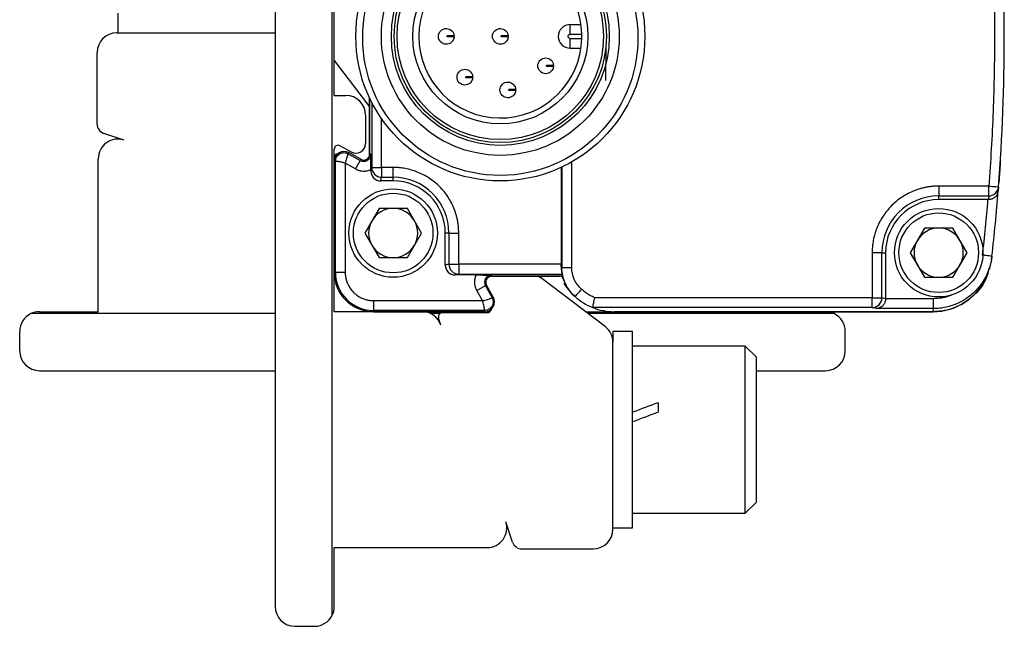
# Model space of a CAD drawing. Header units: millimetres. Extents: x 16 to 683, y 16 to 524.
# Tile 2 of 16: x 69 to 120, y 156 to 187. Entities that reach past the tile are written whole.
import ezdxf

# ---------------------------------------------------------------- set-up
doc = ezdxf.new("R2010")
doc.units = ezdxf.units.MM
doc.header["$LTSCALE"] = 2.5

msp = doc.modelspace()

# ---------------------------------------------------------------- linework, layer by layer
for p, q in [((85.324, 156.84), (85.324, 197.712)), ((82.424, 197.276), (82.424, 157.276)), ((85.424, 183.276), (85.424, 192.626)), ((74.424, 187.456), (74.424, 186.456)), ((97.424, 186.376), (97.424, 186.876)), ((97.424, 186.876), (97.981, 186.876)), ((74.365, 186.456), (82.424, 186.456)), ((98.023, 186.376), (97.424, 186.376)), ((97.424, 186.176), (98.023, 186.176)), ((97.424, 185.676), (97.424, 186.176)), ((73.365, 181.817), (73.365, 185.456)), ((97.424, 185.676), (97.981, 185.676)), ((99.248, 185.747), (99.223, 184.032)), ((85.424, 185.057), (87.162, 182.764)), ((96.579, 184.573), (96.585, 184.572)), ((94.656, 183.347), (94.662, 183.347)), ((94.662, 183.747), (94.662, 183.747)), ((85.424, 183.276), (86.024, 183.276)), ((87.224, 180.286), (87.224, 183.146)), ((87.224, 183.146), (87.224, 180.286)), ((87.336, 182.919), (87.336, 179.612)), ((87.024, 182.276), (87.024, 180.837)), ((87.836, 179.612), (87.836, 182.086)), ((74.738, 181.003), (73.708, 181.343)), ((85.424, 179.926), (85.424, 180.536)), ((85.722, 180.711), (86.282, 180.4)), ((86.167, 180.364), (86.138, 180.31)), ((86.779, 180.024), (86.167, 180.364)), ((86.779, 180.024), (86.167, 180.364)), ((73.424, 172.276), (73.424, 180.053)), ((85.486, 179.927), (85.424, 179.926)), ((85.424, 174.276), (85.424, 179.926)), ((85.424, 179.926), (85.424, 177.526)), ((85.486, 174.276), (85.486, 179.927)), ((85.986, 179.823), (85.986, 174.276)), ((86.506, 179.533), (85.986, 179.823)), ((86.138, 180.31), (86.749, 179.97)), ((86.749, 179.97), (86.506, 179.533)), ((86.749, 179.97), (86.779, 180.024)), ((87.286, 180.286), (87.224, 180.286)), ((97.508, 174.531), (97.508, 179.887)), ((87.336, 179.612), (87.29, 179.426)), ((87.29, 179.426), (87.29, 179.506)), ((87.336, 179.612), (87.836, 179.612)), ((88.424, 179.612), (87.836, 179.612)), ((87.836, 179.612), (87.836, 179.112)), ((88.424, 179.112), (88.424, 179.612)), ((96.971, 179.61), (96.971, 174.688)), ((97.008, 179.627), (97.008, 174.531)), ((87.79, 178.926), (87.836, 179.112)), ((88.424, 178.926), (87.79, 178.926)), ((87.836, 179.112), (88.424, 179.112)), ((88.424, 178.926), (88.424, 179.112)), ((119.242, 178.922), (119.236, 178.847)), ((118.721, 178.662), (116.174, 178.662)), ((116.174, 178.662), (116.174, 178.162)), ((119.159, 178.254), (119.174, 178.451)), ((119.22, 178.623), (119.204, 178.42)), ((116.174, 178.162), (118.721, 178.162)), ((116.174, 177.976), (116.174, 178.162)), ((118.666, 177.976), (116.174, 177.976)), ((118.721, 178.162), (118.707, 177.976)), ((87.703, 177.526), (86.981, 176.276)), ((89.146, 177.526), (87.703, 177.526)), ((89.868, 176.276), (89.146, 177.526)), ((115.453, 176.526), (114.731, 175.276)), ((116.896, 176.526), (115.453, 176.526)), ((117.618, 175.276), (116.896, 176.526)), ((86.981, 176.276), (87.703, 175.026)), ((89.146, 175.026), (89.868, 176.276)), ((91.26, 176.276), (91.074, 176.276)), ((91.074, 174.642), (91.074, 176.276)), ((91.26, 176.276), (91.76, 176.276)), ((91.26, 176.276), (91.26, 174.688)), ((91.76, 174.688), (91.76, 176.276)), ((85.424, 175.026), (85.424, 174.276)), ((87.703, 175.026), (89.146, 175.026)), ((112.789, 175.276), (112.789, 172.984)), ((113.289, 175.276), (112.789, 175.276)), ((113.289, 172.984), (113.289, 175.276)), ((113.289, 175.276), (113.474, 175.276)), ((113.474, 175.276), (113.474, 172.935)), ((114.731, 175.276), (115.453, 174.026)), ((116.896, 174.026), (117.618, 175.276)), ((118.868, 174.936), (118.886, 175.098)), ((91.26, 174.688), (91.074, 174.642)), ((91.26, 174.688), (91.76, 174.688)), ((96.971, 174.688), (91.76, 174.688)), ((91.76, 174.688), (91.76, 174.188)), ((97.008, 174.531), (96.971, 174.565)), ((118.769, 174.442), (118.788, 174.604)), ((85.424, 172.276), (85.424, 174.276)), ((85.424, 174.276), (85.486, 174.276)), ((85.986, 174.276), (85.486, 174.276)), ((91.575, 174.142), (91.76, 174.188)), ((92.655, 174.142), (91.575, 174.142)), ((91.76, 174.188), (97.005, 174.188)), ((93.434, 174.076), (93.434, 174.137)), ((96.998, 174.076), (93.434, 174.076)), ((93.434, 174.076), (96.924, 174.076)), ((99.208, 171.517), (95.912, 174.014)), ((96.998, 174.076), (97.257, 173.529)), ((115.453, 174.026), (116.896, 174.026)), ((92.682, 173.358), (93.119, 173.601)), ((92.971, 172.837), (92.682, 173.358)), ((93.172, 173.631), (93.119, 173.601)), ((93.458, 172.989), (93.119, 173.601)), ((93.512, 173.019), (93.172, 173.631)), ((93.512, 173.019), (93.172, 173.631)), ((97.247, 173.525), (97.397, 173.346)), ((87.424, 172.837), (92.971, 172.837)), ((87.424, 172.837), (87.424, 172.337)), ((93.458, 172.989), (93.512, 173.019)), ((112.789, 172.984), (98.677, 172.984)), ((113.474, 172.935), (113.289, 172.984)), ((115.905, 172.933), (113.474, 172.935)), ((93.075, 172.337), (87.424, 172.337)), ((87.424, 172.276), (87.424, 172.337)), ((93.075, 172.276), (93.075, 172.337)), ((112.789, 172.484), (98.577, 172.484)), ((112.992, 172.433), (112.789, 172.484)), ((115.905, 172.433), (112.992, 172.433)), ((115.887, 172.276), (115.905, 172.433)), ((82.424, 172.176), (69.989, 172.176)), ((70.424, 172.276), (73.424, 172.276)), ((87.424, 172.276), (85.424, 172.276)), ((93.075, 172.276), (87.424, 172.276)), ((87.424, 172.276), (93.075, 172.276)), ((90.8, 172.176), (90.337, 172.176)), ((90.851, 171.59), (90.731, 171.954)), ((93.159, 172.216), (90.921, 172.216)), ((93.075, 172.276), (93.338, 172.276)), ((98.205, 172.276), (99.674, 172.276)), ((110.86, 172.176), (98.337, 172.176)), ((115.887, 172.276), (99.674, 172.276)), ((99.674, 172.276), (115.877, 172.276)), ((69.424, 170.276), (69.424, 171.276)), ((100.604, 171.276), (99.604, 171.276)), ((99.604, 171.276), (99.604, 170.719)), ((100.604, 161.276), (100.604, 171.276)), ((111.424, 170.276), (111.424, 171.276)), ((99.604, 161.216), (99.604, 170.719)), ((106.338, 170.526), (100.604, 170.526)), ((106.904, 169.96), (106.338, 170.526)), ((106.338, 162.026), (106.338, 170.526)), ((106.904, 162.593), (106.904, 169.96)), ((70.424, 169.276), (82.424, 169.276)), ((106.904, 169.276), (110.424, 169.276)), ((101.904, 167.645), (101.904, 167.162)), ((106.338, 162.026), (106.904, 162.593)), ((100.604, 162.026), (106.338, 162.026)), ((94.491, 160.56), (94.151, 161.59)), ((99.604, 161.276), (100.604, 161.276)), ((85.424, 160.276), (93.201, 160.276)), ((85.424, 157.276), (85.424, 160.276)), ((94.966, 160.216), (98.604, 160.216)), ((83.424, 156.276), (84.424, 156.276))]:
    msp.add_line(p, q)
at = {"flags": 128}
for points in [[(87.162, 182.764), (87.208, 182.697), (87.224, 182.671)], [(95.819, 174.076), (95.846, 174.06), (95.912, 174.014)]]:
    msp.add_lwpolyline(points, dxfattribs=at)
for centre, radius in [((93.874, 186.276), 7.35), ((93.872, 186.207), 7), ((93.875, 186.276), 6.051), ((93.875, 186.276), 5.543), ((93.874, 186.276), 5.4), ((93.874, 186.276), 5.25), ((93.874, 186.276), 4.45), ((88.424, 176.276), 2.25), ((88.424, 176.276), 2.025), ((116.174, 175.276), 2.25), ((116.174, 175.276), 2.025)]:
    msp.add_circle(centre, radius)
for centre, radius, start, end in [((19.513, 186.276), 100, 355.61093, 4.38907), ((93.874, 186.276), 4.15, 1.3808, 358.6192), ((97.424, 186.276), 0.6, 90, 270), ((74.365, 185.456), 1, 90, 180), ((93.874, 186.276), 4.15, 358.6192, 1.3808), ((86.024, 182.276), 1, 0, 90), ((73.865, 181.817), 0.5, 180, 251.7371), ((74.424, 180.053), 1, 71.7371, 180), ((86.524, 180.837), 0.5, 240.9454, 0), ((85.624, 180.536), 0.2, 60.9454, 180), ((85.924, 179.926), 0.5, 60.9454, 180), ((85.924, 179.926), 0.5, 60.9454, 180), ((85.665, 180.011), 0.3, 103.5085, 143.2046), ((86.924, 180.286), 0.361, 240.9454, 360), ((86.924, 180.286), 0.3, 240.9454, 0), ((86.924, 180.286), 0.3, 240.9454, 0), ((87.836, 179.612), 0.5, 180.0224, 225.0218), ((87.836, 179.612), 0.5, 225.0188, 269.9833), ((88.424, 176.276), 2.836, 0, 90), ((88.424, 176.276), 2.65, 0, 90), ((19.513, 186.276), 100, 353.58198, 355.49395), ((118.721, 178.662), 0.5, 312.7829, 355.6083), ((116.174, 175.276), 2.886, 90, 180), ((116.174, 175.276), 2.7, 90, 180), ((118.721, 178.662), 0.5, 269.9915, 312.7825), ((88.424, 176.276), 1.25, 90, 150), ((88.424, 176.276), 1.25, 30, 90), ((88.424, 176.276), 1.25, 150, 210), ((88.424, 176.276), 1.25, 330, 30), ((116.174, 175.276), 1.25, 90, 150), ((116.174, 175.276), 1.25, 30, 90), ((116.174, 175.276), 1.25, 150, 210), ((116.174, 175.276), 1.25, 330, 30), ((88.424, 176.276), 1.25, 210, 270), ((88.424, 176.276), 1.25, 270, 330), ((91.76, 174.688), 0.5, 180.0167, 224.9812), ((91.76, 174.688), 0.5, 224.9782, 269.9776), ((116.174, 175.276), 1.25, 210, 270), ((116.174, 175.276), 1.25, 270, 330), ((87.424, 174.276), 2, 180, 270), ((87.424, 174.276), 2, 180, 270), ((87.424, 174.276), 1.939, 180, 270), ((93.434, 173.776), 0.361, 90, 209.0546), ((93.434, 173.776), 0.3, 90, 209.0546), ((93.434, 173.776), 0.3, 90, 209.0546), ((115.877, 175.276), 3, 270, 337.4061), ((99.674, 175.277), 3.001, 211.1297, 226.1055), ((93.075, 172.776), 0.5, 270, 29.0546), ((93.075, 172.776), 0.5, 270, 29.0546), ((99.674, 175.277), 3.001, 228.2066, 248.5571), ((112.788, 172.984), 0.5, 315.0188, 359.9833), ((93.159, 172.516), 0.3, 270, 346.4915), ((99.674, 175.277), 3.001, 248.5572, 270), ((112.789, 172.984), 0.5, 270.0224, 315.0218), ((70.424, 171.276), 1, 115.8419, 180), ((70.424, 171.276), 1, 90, 115.8419), ((89.901, 171.276), 1, 18.2629, 90), ((90.921, 172.016), 0.2, 90, 198.2629), ((110.424, 171.276), 1, 64.1581, 90), ((110.424, 171.276), 1, 0, 64.1581), ((98.604, 170.719), 1, 0, 52.8533), ((70.424, 170.276), 1, 180, 270), ((110.424, 170.276), 1, 270, 0), ((93.201, 161.276), 1, 270, 18.2629), ((98.604, 161.216), 1, 270, 0), ((94.966, 160.716), 0.5, 198.2629, 270), ((83.424, 157.276), 1, 180, 270), ((84.424, 157.276), 1, 270, 334.1581), ((84.424, 157.276), 1, 334.1581, 0)]:
    msp.add_arc(centre, radius, start, end)
for centre, major_axis, ratio, start_param, end_param in [((87.79, 179.427), (0.121, 0.485), 0.999353, 1.815838, 3.386329), ((91.575, 174.642), (0.485, 0.121), 0.999353, 2.896856, 4.467348), ((96.969, 174.688), (0, 0.5), 0.003491, 4.46474, 4.712389), ((100.604, 166.276), (11.046, 4.179), 0.070182, 1.426333, 1.544253), ((101.904, 166.276), (11.046, 4.179), 0.070182, 1.544253, 1.662173)]:
    msp.add_ellipse(centre, major_axis=major_axis, ratio=ratio, start_param=start_param, end_param=end_param)
for points, knots in [([(118.721, 193.891), (118.744, 193.574), (118.791, 192.941), (118.85, 191.99), (118.9, 191.038), (118.941, 190.086), (118.973, 189.134), (118.996, 188.182), (119.01, 187.229), (119.016, 185.958), (119.001, 184.37), (118.946, 182.465), (118.857, 180.562), (118.766, 179.295), (118.721, 178.662)], [0, 0, 0, 0, 0.062507, 0.125012, 0.187515, 0.250017, 0.312516, 0.375013, 0.437509, 0.500002, 0.625037, 0.750048, 0.875036, 1, 1, 1, 1]), ([(90.725, 186.282), (90.726, 186.387), (90.771, 186.49), (90.921, 186.636), (91.026, 186.678), (91.131, 186.676)], [0, 0, 0, 0, 0.5, 0.5, 1, 1, 1, 1]), ([(91.131, 186.676), (91.231, 186.675), (91.331, 186.634), (91.475, 186.494), (91.52, 186.396), (91.524, 186.295)], [0, 0, 0, 0, 0.5, 0.5, 1, 1, 1, 1]), ([(93.475, 186.282), (93.476, 186.387), (93.521, 186.49), (93.671, 186.636), (93.776, 186.678), (93.881, 186.676)], [0, 0, 0, 0, 0.5, 0.5, 1, 1, 1, 1]), ([(93.881, 186.676), (93.981, 186.675), (94.081, 186.634), (94.225, 186.494), (94.27, 186.396), (94.274, 186.295)], [0, 0, 0, 0, 0.5, 0.5, 1, 1, 1, 1]), ([(91.119, 185.876), (91.014, 185.878), (90.911, 185.923), (90.765, 186.073), (90.723, 186.178), (90.725, 186.282)], [0, 0, 0, 0, 0.5, 0.5, 1, 1, 1, 1]), ([(91.524, 186.245), (91.516, 186.145), (91.469, 186.048), (91.32, 185.913), (91.219, 185.875), (91.119, 185.876)], [0, 0, 0, 0, 0.5, 0.5, 1, 1, 1, 1]), ([(91.174, 186.251), (91.174, 186.259), (91.174, 186.276), (91.175, 186.292), (91.175, 186.301)], [0, 0, 0, 0, 0.4999, 1, 1, 1, 1]), ([(91.524, 186.245), (91.523, 186.245), (91.521, 186.245), (91.508, 186.246), (91.488, 186.246), (91.463, 186.246), (91.435, 186.247), (91.399, 186.247), (91.354, 186.248), (91.292, 186.249), (91.233, 186.249), (91.19, 186.25), (91.174, 186.251)], [0, 0, 0, 0, 0.128865, 0.251264, 0.363798, 0.46414, 0.55099, 0.624213, 0.748808, 0.835186, 0.942651, 1, 1, 1, 1]), ([(91.524, 186.295), (91.524, 186.295), (91.522, 186.295), (91.51, 186.296), (91.481, 186.296), (91.432, 186.297), (91.358, 186.298), (91.301, 186.299), (91.24, 186.3), (91.196, 186.3), (91.175, 186.301)], [0, 0, 0, 0, 0.120129, 0.2376, 0.353255, 0.624004, 0.73408, 0.835323, 0.920439, 1, 1, 1, 1]), ([(91.524, 186.245), (91.522, 186.233), (91.52, 186.21), (91.513, 186.177), (91.504, 186.147), (91.49, 186.112), (91.473, 186.079), (91.467, 186.069), (91.469, 186.073), (91.473, 186.08), (91.475, 186.083)], [0, 0, 0, 0, 0.100037, 0.198667, 0.299058, 0.404218, 0.610889, 0.805041, 0.902842, 1, 1, 1, 1]), ([(93.869, 185.876), (93.764, 185.878), (93.661, 185.923), (93.515, 186.073), (93.473, 186.178), (93.475, 186.282)], [0, 0, 0, 0, 0.5, 0.5, 1, 1, 1, 1]), ([(94.274, 186.245), (94.266, 186.145), (94.219, 186.048), (94.07, 185.913), (93.969, 185.875), (93.869, 185.876)], [0, 0, 0, 0, 0.5, 0.5, 1, 1, 1, 1]), ([(93.924, 186.251), (93.924, 186.259), (93.924, 186.276), (93.925, 186.292), (93.925, 186.301)], [0, 0, 0, 0, 0.4999, 1, 1, 1, 1]), ([(94.274, 186.245), (94.273, 186.245), (94.271, 186.245), (94.258, 186.246), (94.238, 186.246), (94.213, 186.246), (94.185, 186.247), (94.149, 186.247), (94.104, 186.248), (94.042, 186.249), (93.983, 186.249), (93.94, 186.25), (93.924, 186.251)], [0, 0, 0, 0, 0.128865, 0.251264, 0.363798, 0.46414, 0.55099, 0.624213, 0.748808, 0.835186, 0.942651, 1, 1, 1, 1]), ([(94.274, 186.295), (94.274, 186.295), (94.272, 186.295), (94.26, 186.296), (94.231, 186.296), (94.182, 186.297), (94.108, 186.298), (94.051, 186.299), (93.99, 186.3), (93.946, 186.3), (93.925, 186.301)], [0, 0, 0, 0, 0.120129, 0.2376, 0.353255, 0.624004, 0.73408, 0.835323, 0.920439, 1, 1, 1, 1]), ([(94.274, 186.245), (94.272, 186.233), (94.27, 186.21), (94.263, 186.177), (94.254, 186.147), (94.24, 186.112), (94.223, 186.079), (94.217, 186.069), (94.219, 186.073), (94.223, 186.08), (94.225, 186.083)], [0, 0, 0, 0, 0.100037, 0.198667, 0.299058, 0.404218, 0.610889, 0.805041, 0.902842, 1, 1, 1, 1]), ([(95.781, 184.785), (95.783, 184.889), (95.827, 184.993), (95.978, 185.138), (96.082, 185.18), (96.187, 185.178)], [0, 0, 0, 0, 0.5, 0.5, 1, 1, 1, 1]), ([(96.187, 185.178), (96.288, 185.177), (96.387, 185.136), (96.532, 184.996), (96.576, 184.898), (96.581, 184.798)], [0, 0, 0, 0, 0.5, 0.5, 1, 1, 1, 1]), ([(91.671, 184.207), (91.672, 184.312), (91.717, 184.415), (91.867, 184.561), (91.972, 184.602), (92.077, 184.601)], [0, 0, 0, 0, 0.5, 0.5, 1, 1, 1, 1]), ([(92.077, 184.601), (92.177, 184.599), (92.277, 184.558), (92.421, 184.418), (92.465, 184.32), (92.47, 184.22)], [0, 0, 0, 0, 0.5, 0.5, 1, 1, 1, 1]), ([(96.175, 184.379), (96.07, 184.38), (95.967, 184.425), (95.821, 184.575), (95.78, 184.68), (95.781, 184.785)], [0, 0, 0, 0, 0.5, 0.5, 1, 1, 1, 1]), ([(96.58, 184.748), (96.572, 184.647), (96.525, 184.551), (96.376, 184.415), (96.276, 184.377), (96.175, 184.379)], [0, 0, 0, 0, 0.5, 0.5, 1, 1, 1, 1]), ([(96.581, 184.798), (96.58, 184.798), (96.579, 184.798), (96.566, 184.798), (96.538, 184.798), (96.489, 184.799), (96.414, 184.8), (96.357, 184.801), (96.296, 184.802), (96.253, 184.802), (96.231, 184.803)], [0, 0, 0, 0, 0.120129, 0.2376, 0.353255, 0.624004, 0.73408, 0.835323, 0.920439, 1, 1, 1, 1]), ([(96.231, 184.753), (96.231, 184.761), (96.231, 184.778), (96.231, 184.794), (96.231, 184.803)], [0, 0, 0, 0, 0.4999, 1, 1, 1, 1]), ([(96.58, 184.748), (96.579, 184.748), (96.577, 184.748), (96.564, 184.748), (96.544, 184.748), (96.519, 184.748), (96.492, 184.749), (96.456, 184.749), (96.411, 184.75), (96.349, 184.751), (96.29, 184.751), (96.246, 184.752), (96.231, 184.753)], [0, 0, 0, 0, 0.128865, 0.251264, 0.363798, 0.46414, 0.55099, 0.624213, 0.748808, 0.835186, 0.942651, 1, 1, 1, 1]), ([(96.58, 184.748), (96.579, 184.736), (96.576, 184.712), (96.569, 184.679), (96.56, 184.649), (96.547, 184.614), (96.53, 184.582), (96.523, 184.572), (96.526, 184.575), (96.53, 184.582), (96.531, 184.585)], [0, 0, 0, 0, 0.100037, 0.198667, 0.299058, 0.404218, 0.610889, 0.805041, 0.902842, 1, 1, 1, 1]), ([(92.065, 183.801), (91.96, 183.802), (91.857, 183.847), (91.711, 183.997), (91.669, 184.102), (91.671, 184.207)], [0, 0, 0, 0, 0.5, 0.5, 1, 1, 1, 1]), ([(92.469, 184.17), (92.462, 184.07), (92.414, 183.973), (92.266, 183.837), (92.165, 183.799), (92.065, 183.801)], [0, 0, 0, 0, 0.5, 0.5, 1, 1, 1, 1]), ([(92.12, 184.175), (92.12, 184.183), (92.12, 184.2), (92.121, 184.217), (92.121, 184.225)], [0, 0, 0, 0, 0.4999, 1, 1, 1, 1]), ([(92.47, 184.17), (92.469, 184.17), (92.467, 184.17), (92.453, 184.17), (92.434, 184.17), (92.409, 184.171), (92.381, 184.171), (92.345, 184.172), (92.3, 184.172), (92.238, 184.174), (92.179, 184.173), (92.135, 184.175), (92.12, 184.175)], [0, 0, 0, 0, 0.128865, 0.251264, 0.363798, 0.46414, 0.55099, 0.624213, 0.748808, 0.835186, 0.942651, 1, 1, 1, 1]), ([(92.47, 184.22), (92.469, 184.22), (92.468, 184.22), (92.456, 184.22), (92.427, 184.22), (92.378, 184.221), (92.304, 184.222), (92.246, 184.223), (92.186, 184.224), (92.142, 184.225), (92.121, 184.225)], [0, 0, 0, 0, 0.120129, 0.2376, 0.353255, 0.624004, 0.73408, 0.835323, 0.920439, 1, 1, 1, 1]), ([(92.469, 184.17), (92.468, 184.158), (92.466, 184.134), (92.458, 184.101), (92.449, 184.071), (92.436, 184.037), (92.419, 184.004), (92.413, 183.994), (92.415, 183.997), (92.419, 184.004), (92.421, 184.008)], [0, 0, 0, 0, 0.100037, 0.198667, 0.299058, 0.404218, 0.610889, 0.805041, 0.902842, 1, 1, 1, 1]), ([(93.858, 183.559), (93.859, 183.664), (93.904, 183.767), (94.054, 183.913), (94.159, 183.955), (94.264, 183.953)], [0, 0, 0, 0, 0.5, 0.5, 1, 1, 1, 1]), ([(94.264, 183.953), (94.364, 183.951), (94.463, 183.91), (94.608, 183.77), (94.652, 183.672), (94.657, 183.572)], [0, 0, 0, 0, 0.5, 0.5, 1, 1, 1, 1]), ([(94.252, 183.153), (94.147, 183.155), (94.043, 183.199), (93.898, 183.35), (93.856, 183.454), (93.858, 183.559)], [0, 0, 0, 0, 0.5, 0.5, 1, 1, 1, 1]), ([(94.656, 183.522), (94.649, 183.422), (94.601, 183.325), (94.453, 183.19), (94.352, 183.152), (94.252, 183.153)], [0, 0, 0, 0, 0.5, 0.5, 1, 1, 1, 1]), ([(94.307, 183.527), (94.307, 183.536), (94.307, 183.552), (94.308, 183.569), (94.308, 183.577)], [0, 0, 0, 0, 0.4999, 1, 1, 1, 1]), ([(94.656, 183.522), (94.656, 183.522), (94.654, 183.522), (94.64, 183.522), (94.62, 183.523), (94.596, 183.523), (94.568, 183.523), (94.532, 183.524), (94.487, 183.524), (94.425, 183.526), (94.366, 183.525), (94.322, 183.527), (94.307, 183.527)], [0, 0, 0, 0, 0.1288652, 0.2512641, 0.3637983, 0.4641401, 0.5509895, 0.6242135, 0.7488077, 0.835186, 0.9426507, 1, 1, 1, 1]), ([(94.657, 183.572), (94.656, 183.572), (94.655, 183.572), (94.643, 183.572), (94.614, 183.573), (94.565, 183.573), (94.491, 183.575), (94.433, 183.575), (94.373, 183.576), (94.329, 183.577), (94.308, 183.577)], [0, 0, 0, 0, 0.1201292, 0.2376004, 0.3532546, 0.6240038, 0.7340801, 0.8353235, 0.9204386, 1, 1, 1, 1]), ([(94.656, 183.522), (94.655, 183.51), (94.653, 183.486), (94.645, 183.453), (94.636, 183.423), (94.623, 183.389), (94.606, 183.356), (94.6, 183.346), (94.602, 183.35), (94.606, 183.357), (94.608, 183.36)], [0, 0, 0, 0, 0.100037, 0.198667, 0.299058, 0.404218, 0.610889, 0.805041, 0.902842, 1, 1, 1, 1]), ([(85.486, 179.927), (85.486, 180.002), (85.506, 180.078), (85.581, 180.21), (85.636, 180.266), (85.767, 180.343), (85.843, 180.364), (85.995, 180.366), (86.071, 180.347), (86.138, 180.31)], [0, 0, 0, 0, 0.25, 0.25, 0.5, 0.5, 0.75, 0.75, 1, 1, 1, 1]), ([(85.986, 179.823), (85.963, 179.831), (85.915, 179.847), (85.843, 179.868), (85.77, 179.885), (85.699, 179.899), (85.631, 179.911), (85.57, 179.919), (85.526, 179.924), (85.493, 179.926), (85.488, 179.926), (85.486, 179.927)], [0, 0, 0, 0, 0.092669, 0.189118, 0.289626, 0.394437, 0.503768, 0.626548, 0.750926, 0.853333, 1, 1, 1, 1]), ([(86.138, 180.31), (86.137, 180.309), (86.136, 180.307), (86.13, 180.295), (86.122, 180.276), (86.112, 180.254), (86.101, 180.228), (86.09, 180.201), (86.071, 180.151), (86.043, 180.068), (86.008, 179.947), (85.993, 179.863), (85.986, 179.823)], [0, 0, 0, 0, 0.086836, 0.168372, 0.244618, 0.315584, 0.381286, 0.441744, 0.496984, 0.677539, 0.844852, 1, 1, 1, 1]), ([(87.29, 179.506), (87.29, 179.668), (87.289, 179.82), (87.288, 180.078), (87.287, 180.183), (87.286, 180.286)], [0, 0, 0, 0, 0.5, 0.5, 1, 1, 1, 1]), ([(119.311, 179.926), (119.309, 179.893), (119.305, 179.829), (119.298, 179.732), (119.292, 179.638), (119.284, 179.514), (119.274, 179.366), (119.263, 179.211), (119.254, 179.084), (119.247, 178.992), (119.243, 178.933), (119.242, 178.926), (119.242, 178.922)], [0, 0, 0, 0, 0.062253, 0.123976, 0.185759, 0.248187, 0.375797, 0.502661, 0.628934, 0.755809, 0.877968, 1, 1, 1, 1]), ([(86.506, 179.533), (86.526, 179.523), (86.566, 179.502), (86.63, 179.476), (86.69, 179.456), (86.778, 179.435), (86.913, 179.419), (87.065, 179.432), (87.185, 179.464), (87.249, 179.488), (87.279, 179.502), (87.29, 179.506)], [0, 0, 0, 0, 0.0836289, 0.1672676, 0.2509268, 0.3189732, 0.5002244, 0.7506151, 0.874587, 0.9576903, 1, 1, 1, 1]), ([(91.76, 176.276), (91.759, 176.336), (91.757, 176.456), (91.742, 176.635), (91.718, 176.813), (91.684, 176.99), (91.641, 177.164), (91.589, 177.336), (91.509, 177.555), (91.39, 177.816), (91.218, 178.111), (91.017, 178.386), (90.786, 178.639), (90.534, 178.868), (90.168, 179.137), (89.676, 179.39), (89.155, 179.543), (88.779, 179.596), (88.57, 179.61), (88.464, 179.611), (88.424, 179.612)], [0, 0, 0, 0, 0.034297, 0.068595, 0.102892, 0.137189, 0.171487, 0.205784, 0.240081, 0.305071, 0.370065, 0.435124, 0.500166, 0.565492, 0.630155, 0.760076, 0.879937, 0.939684, 0.97707, 1, 1, 1, 1]), ([(116.174, 178.662), (116.114, 178.661), (115.992, 178.659), (115.81, 178.644), (115.63, 178.619), (115.451, 178.585), (115.273, 178.541), (115.099, 178.488), (114.877, 178.407), (114.611, 178.286), (114.312, 178.111), (114.033, 177.907), (113.776, 177.674), (113.544, 177.417), (113.271, 177.045), (113.014, 176.547), (112.858, 176.017), (112.805, 175.636), (112.791, 175.424), (112.789, 175.317), (112.789, 175.276)], [0, 0, 0, 0, 0.034297, 0.068595, 0.102892, 0.137189, 0.171487, 0.205784, 0.240081, 0.305071, 0.370066, 0.435125, 0.500166, 0.565492, 0.630155, 0.760076, 0.879937, 0.939684, 0.977073, 1, 1, 1, 1]), ([(118.721, 178.662), (118.852, 178.652), (118.981, 178.642), (119.166, 178.627), (119.22, 178.623), (119.22, 178.623)], [0, 0, 0, 0, 0.5, 0.5, 1, 1, 1, 1]), ([(118.721, 178.162), (118.721, 178.166), (118.721, 178.222), (118.721, 178.406), (118.721, 178.534), (118.721, 178.662)], [0, 0, 0, 0, 0.5, 0.5, 1, 1, 1, 1]), ([(119.155, 178.255), (119.152, 178.247), (119.136, 178.186), (119.045, 178.092), (118.913, 178.011), (118.793, 177.98), (118.735, 177.978), (118.707, 177.976)], [0, 0, 0, 0, 0.051469, 0.413007, 0.731954, 0.869226, 1, 1, 1, 1]), ([(118.886, 175.098), (118.879, 175.042), (118.864, 174.93), (118.83, 174.762), (118.786, 174.592), (118.732, 174.423), (118.666, 174.255), (118.589, 174.089), (118.501, 173.926), (118.402, 173.767), (118.293, 173.614), (118.173, 173.467), (118.044, 173.327), (117.882, 173.173), (117.682, 173.01), (117.433, 172.846), (117.16, 172.702), (116.865, 172.585), (116.554, 172.499), (116.232, 172.444), (116.014, 172.437), (115.905, 172.433)], [0, 0, 0, 0, 0.038464, 0.0777, 0.117665, 0.15831, 0.19958, 0.241413, 0.28374, 0.32649, 0.369583, 0.412938, 0.456471, 0.500095, 0.565458, 0.633612, 0.704158, 0.776624, 0.850476, 0.925135, 1, 1, 1, 1]), ([(118.886, 175.098), (118.886, 175.098), (118.875, 175.099), (118.827, 175.105), (118.789, 175.109), (118.692, 175.12), (118.633, 175.127), (118.511, 175.14), (118.448, 175.147), (118.389, 175.154)], [0, 0, 0, 0, 0.25, 0.25, 0.5, 0.5, 0.75, 0.75, 1, 1, 1, 1]), ([(96.971, 174.565), (96.971, 174.458), (96.98, 174.363), (96.998, 174.227), (97.006, 174.189), (97.005, 174.188)], [0, 0, 0, 0, 0.5, 0.5, 1, 1, 1, 1]), ([(97.675, 173.04), (97.472, 173.221), (97.298, 173.454), (97.066, 173.974), (97.008, 174.259), (97.008, 174.531)], [0, 0, 0, 0, 0.5, 0.5, 1, 1, 1, 1]), ([(97.008, 174.531), (97.008, 174.531), (97.062, 174.531), (97.247, 174.531), (97.377, 174.531), (97.508, 174.531)], [0, 0, 0, 0, 0.5, 0.5, 1, 1, 1, 1]), ([(98.008, 173.413), (97.851, 173.553), (97.724, 173.726), (97.552, 174.11), (97.508, 174.321), (97.508, 174.531)], [0, 0, 0, 0, 0.5, 0.5, 1, 1, 1, 1]), ([(118.728, 174.455), (118.689, 174.29), (118.571, 173.796), (118.032, 173.11), (117.207, 172.518), (116.438, 172.295), (115.995, 172.28), (115.887, 172.276)], [0, 0, 0, 0, 0.1316025, 0.3931418, 0.6546765, 0.9162017, 1, 1, 1, 1]), ([(85.986, 174.276), (85.986, 174.24), (85.988, 174.168), (86, 174.06), (86.021, 173.954), (86.049, 173.849), (86.106, 173.688), (86.213, 173.48), (86.4, 173.252), (86.629, 173.065), (86.858, 172.947), (87.066, 172.879), (87.244, 172.844), (87.364, 172.839), (87.424, 172.837)], [0, 0, 0, 0, 0.048274, 0.0961539, 0.1439149, 0.1918339, 0.2401853, 0.3699974, 0.5000481, 0.62986, 0.7599106, 0.8401006, 0.9197022, 1, 1, 1, 1]), ([(92.682, 173.358), (92.669, 173.382), (92.644, 173.43), (92.615, 173.506), (92.593, 173.584), (92.579, 173.665), (92.569, 173.786), (92.58, 173.952), (92.63, 174.078), (92.655, 174.142)], [0, 0, 0, 0, 0.100516, 0.199917, 0.299103, 0.398982, 0.500443, 0.749483, 1, 1, 1, 1]), ([(92.655, 174.142), (92.816, 174.142), (92.968, 174.141), (93.227, 174.139), (93.331, 174.138), (93.434, 174.137)], [0, 0, 0, 0, 0.5, 0.5, 1, 1, 1, 1]), ([(97.005, 174.188), (97.003, 174.169), (96.999, 174.132), (96.998, 174.095), (96.998, 174.076)], [0, 0, 0, 0, 0.507406, 1, 1, 1, 1]), ([(97.675, 173.04), (97.675, 173.04), (97.682, 173.048), (97.714, 173.084), (97.74, 173.113), (97.805, 173.185), (97.844, 173.229), (97.926, 173.321), (97.969, 173.369), (98.008, 173.413)], [0, 0, 0, 0, 0.25, 0.25, 0.5, 0.5, 0.75, 0.75, 1, 1, 1, 1]), ([(98.677, 172.984), (98.636, 173.002), (98.556, 173.039), (98.438, 173.102), (98.305, 173.182), (98.159, 173.283), (98.058, 173.369), (98.008, 173.413)], [0, 0, 0, 0, 0.166672, 0.3333464, 0.5000261, 0.7500205, 1, 1, 1, 1]), ([(92.971, 172.837), (92.991, 172.841), (93.032, 172.848), (93.116, 172.868), (93.219, 172.896), (93.314, 172.929), (93.381, 172.955), (93.422, 172.972), (93.451, 172.986), (93.456, 172.988), (93.458, 172.989)], [0, 0, 0, 0, 0.075855, 0.160766, 0.331565, 0.503391, 0.626164, 0.750737, 0.853034, 1, 1, 1, 1]), ([(93.075, 172.337), (93.075, 172.338), (93.075, 172.341), (93.074, 172.355), (93.072, 172.375), (93.07, 172.399), (93.067, 172.427), (93.063, 172.456), (93.055, 172.509), (93.04, 172.595), (93.012, 172.718), (92.984, 172.798), (92.971, 172.837)], [0, 0, 0, 0, 0.087084, 0.168786, 0.245113, 0.316079, 0.381698, 0.44199, 0.496981, 0.677448, 0.844762, 1, 1, 1, 1]), ([(93.458, 172.989), (93.495, 172.923), (93.514, 172.847), (93.513, 172.695), (93.491, 172.619), (93.414, 172.488), (93.359, 172.433), (93.227, 172.358), (93.151, 172.337), (93.075, 172.337)], [0, 0, 0, 0, 0.25, 0.25, 0.5, 0.5, 0.75, 0.75, 1, 1, 1, 1]), ([(97.426, 173.29), (97.451, 173.262), (97.505, 173.202), (97.588, 173.119), (97.645, 173.067), (97.675, 173.04)], [0, 0, 0, 0, 0.3119776, 0.645311, 1, 1, 1, 1]), ([(98.577, 172.484), (98.577, 172.485), (98.577, 172.487), (98.579, 172.497), (98.582, 172.509), (98.587, 172.53), (98.593, 172.567), (98.606, 172.635), (98.624, 172.728), (98.648, 172.848), (98.667, 172.937), (98.677, 172.984)], [0, 0, 0, 0, 0.080734, 0.14972, 0.20696, 0.252458, 0.373047, 0.502296, 0.654649, 0.820582, 1, 1, 1, 1]), ([(112.789, 172.484), (112.789, 172.485), (112.789, 172.54), (112.789, 172.724), (112.789, 172.854), (112.789, 172.984)], [0, 0, 0, 0, 0.5, 0.5, 1, 1, 1, 1]), ([(112.789, 172.984), (112.917, 172.984), (113.044, 172.984), (113.228, 172.984), (113.284, 172.984), (113.289, 172.984)], [0, 0, 0, 0, 0.5, 0.5, 1, 1, 1, 1]), ([(113.474, 172.935), (113.474, 172.916), (113.472, 172.875), (113.46, 172.815), (113.442, 172.756), (113.417, 172.698), (113.384, 172.644), (113.338, 172.585), (113.275, 172.527), (113.196, 172.479), (113.099, 172.442), (113.031, 172.437), (112.992, 172.433)], [0, 0, 0, 0, 0.063437, 0.128867, 0.197095, 0.26883, 0.344683, 0.425173, 0.547657, 0.68867, 0.81717, 1, 1, 1, 1]), ([(116.902, 173.144), (116.875, 173.132), (116.788, 173.094), (116.599, 173.028), (116.294, 172.952), (116.047, 172.94), (115.905, 172.933)], [0, 0, 0, 0, 0.08405, 0.278774, 0.584136, 1, 1, 1, 1]), ([(115.905, 172.433), (115.905, 172.435), (115.905, 172.489), (115.905, 172.674), (115.905, 172.803), (115.905, 172.933)], [0, 0, 0, 0, 0.5, 0.5, 1, 1, 1, 1])]:
    msp.add_open_spline(points, degree=3, knots=knots)
for points in [[(97.324, 186.276), (97.324, 186.331), (97.369, 186.376), (97.424, 186.376)], [(97.424, 186.176), (97.369, 186.176), (97.324, 186.221), (97.324, 186.276)], [(118.666, 177.976), (118.587, 177.034), (118.495, 176.093), (118.389, 175.154)], [(118.707, 177.976), (118.693, 177.976), (118.68, 177.976), (118.666, 177.976)]]:
    msp.add_open_spline(points, degree=3)

doc.saveas('drawing.dxf')
